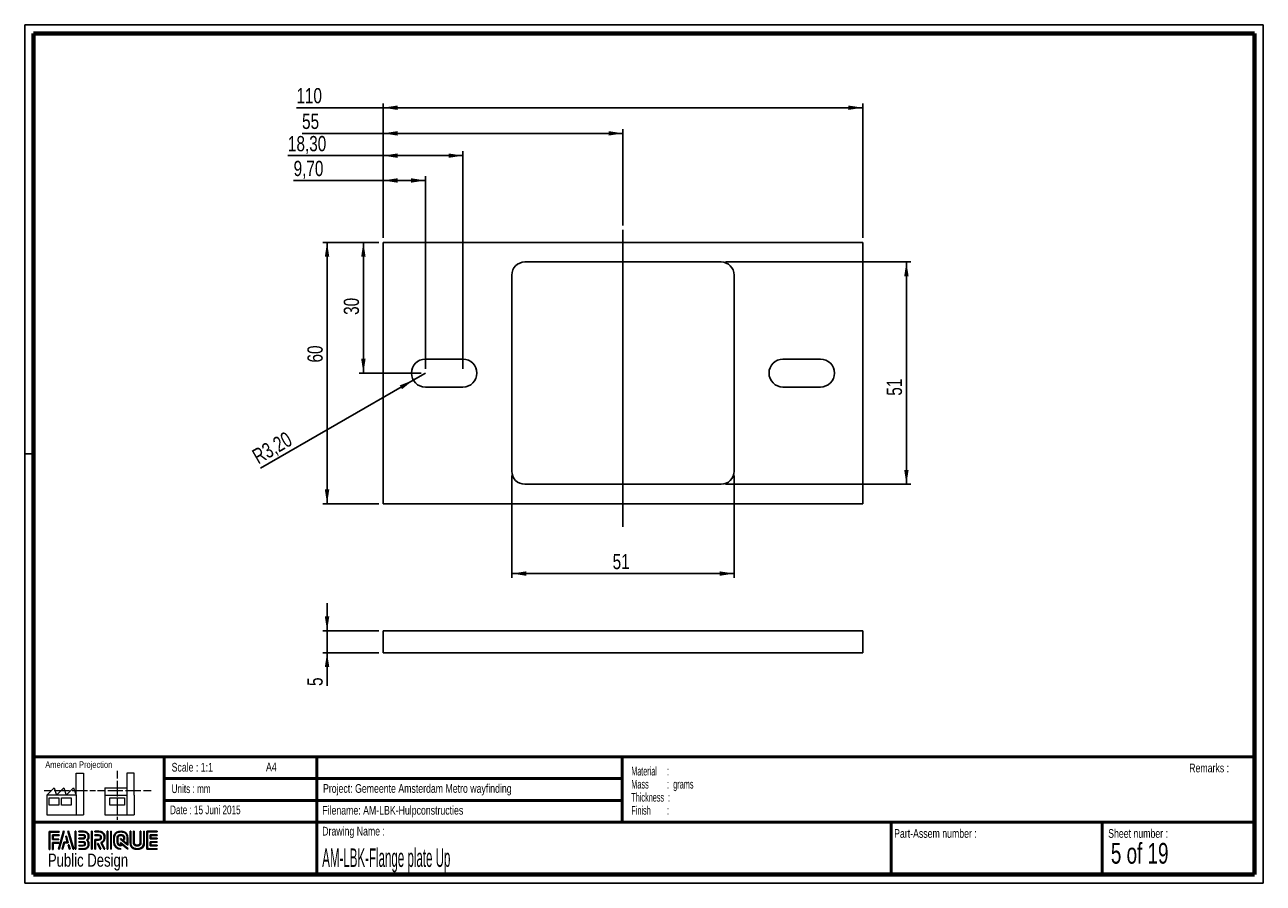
# Paper-space layout 'Flange plate Up (Pendel)' of a CAD drawing. Header units: millimetres. Extents: x 7 to 291, y 7 to 204.
import ezdxf

# ---------------------------------------------------------------- set-up
doc = ezdxf.new("R2010")
doc.units = ezdxf.units.MM
for name, color, linetype in [('LAYER1', 7, 'Continuous'), ('LAYER2', 7, 'Continuous'), ('LOGO', 7, 'Continuous')]:
    doc.layers.add(name, color=color, linetype=linetype)
doc.styles.add('SLDTEXTSTYLE0', font='TXT', dxfattribs={"width": 0.7})
doc.styles.add('SLDTEXTSTYLE1', font='TXT', dxfattribs={"width": 0.75})
doc.styles.add('SLDTEXTSTYLE2', font='TXT', dxfattribs={"width": 0.697368})
doc.styles.add('SLDTEXTSTYLE3', font='TXT', dxfattribs={"width": 0.678571})
doc.styles.add('SLDTEXTSTYLE4', font='TXT', dxfattribs={"width": 0.5675})
doc.styles.add('SLDTEXTSTYLE5', font='TXT', dxfattribs={"width": 0.55})
doc.styles.add('SLDTEXTSTYLE6', font='TXT', dxfattribs={"width": 0.605})
doc.styles.add('SLDTEXTSTYLE7', font='TXT', dxfattribs={"width": 0.549})
doc.styles.add('SLDTEXTSTYLE8', font='TXT', dxfattribs={"width": 0.467045})
doc.dimstyles.new('SLDDIMSTYLE2', dxfattribs={"dimtxt": 3.5, "dimasz": 3.302, "dimexe": 0, "dimexo": 0.0625, "dimgap": 0.875, "dimtad": 1, "dimrnd": 1e-09, "dimzin": 12, "dimdsep": 46, "dimtxsty": 'SLDTEXTSTYLE1', "dimsah": 1, "dimcen": 0.09, "dimadec": 0, "dimazin": 3, "dimtfac": 1, "dimtmove": 0, "dimatfit": 0, "dimfxl": 1, "dimfrac": 2, "dimtolj": 1, "dimtzin": 12, "dimarcsym": 0})
doc.dimstyles.new('SLDDIMSTYLE3', dxfattribs={"dimtxt": 3.5, "dimasz": 3.302, "dimexe": 0, "dimexo": 0.0625, "dimgap": 0.875, "dimtad": 1, "dimrnd": 1e-09, "dimzin": 12, "dimdsep": 46, "dimtxsty": 'SLDTEXTSTYLE1', "dimsah": 1, "dimcen": 0.09, "dimadec": 0, "dimazin": 3, "dimtfac": 1, "dimtofl": 0, "dimtmove": 0, "dimatfit": 3, "dimfxl": 1, "dimfrac": 2, "dimtolj": 1, "dimtzin": 12, "dimarcsym": 0})
doc.dimstyles.new('SLDDIMSTYLE4', dxfattribs={"dimtxt": 3.5, "dimasz": 3.302, "dimexe": 0, "dimexo": 0.0625, "dimgap": 0.875, "dimtad": 1, "dimrnd": 1e-09, "dimzin": 12, "dimdsep": 46, "dimtxsty": 'SLDTEXTSTYLE1', "dimsah": 1, "dimcen": 0, "dimadec": 0, "dimazin": 3, "dimtfac": 1, "dimtofl": 0, "dimtmove": 0, "dimatfit": 3, "dimfxl": 1, "dimfrac": 2, "dimtolj": 1, "dimtzin": 12, "dimarcsym": 0})

# ---------------------------------------------------------------- blocks, each defined once
blk = doc.blocks.new('SW_NOTE_0_14')
at = {"layer": 'LOGO', "color": 0, "char_height": 2, "attachment_point": 1}
for s, insert, style in [('Material     :', (0, 2.58), 'SLDTEXTSTYLE4'), ('Mass         :  grams', (0, -0.42), 'SLDTEXTSTYLE5'), ('Thickness  :', (0, -3.42), 'SLDTEXTSTYLE6'), ('Finish        :', (0, -6.42), 'SLDTEXTSTYLE7')]:
    blk.add_mtext(s, dxfattribs=dict(at, insert=insert, style=style))
blk = doc.blocks.new('_D')
at = {"layer": 'LOGO'}
for p, q in [((75.89, 64.69), (75.89, 71.04)), ((87.74, 64.69), (74.89, 64.69)), ((75.89, 64.69), (75.89, 59.69)), ((87.74, 59.69), (74.89, 59.69)), ((75.89, 59.69), (75.89, 52.05))]:
    blk.add_line(p, q, dxfattribs=at)
for points in [[(75.89, 64.69), (76.4, 68), (75.38, 68)], [(75.89, 59.69), (75.38, 56.39), (76.4, 56.39)]]:
    blk.add_solid(points, dxfattribs=at)
at = {"layer": 'LOGO', "insert": (71.38, 52.05), "char_height": 3.5, "attachment_point": 1, "rotation": 90, "style": 'SLDTEXTSTYLE1'}
blk.add_mtext('5', dxfattribs=at)
blk = doc.blocks.new('_D_1')
at = {"layer": 'LOGO'}
for p, q in [((88.74, 154.85), (88.74, 179.86)), ((143.74, 157.69), (143.74, 179.86)), ((88.74, 178.86), (70.16, 178.86)), ((143.74, 178.86), (88.74, 178.86))]:
    blk.add_line(p, q, dxfattribs=at)
for points in [[(88.74, 178.86), (92.05, 178.35), (92.05, 179.37)], [(143.74, 178.86), (140.44, 179.37), (140.44, 178.35)]]:
    blk.add_solid(points, dxfattribs=at)
at = {"layer": 'LOGO', "insert": (70.16, 183.37), "char_height": 3.5, "attachment_point": 1, "style": 'SLDTEXTSTYLE1'}
blk.add_mtext('55', dxfattribs=at)
blk = doc.blocks.new('_D_2')
at = {"layer": 'LOGO'}
for p, q in [((88.74, 184.75), (68.86, 184.75)), ((88.74, 154.85), (88.74, 185.75)), ((198.74, 184.75), (88.74, 184.75)), ((198.74, 154.85), (198.74, 185.75))]:
    blk.add_line(p, q, dxfattribs=at)
for points in [[(88.74, 184.75), (92.05, 184.24), (92.05, 185.25)], [(198.74, 184.75), (195.44, 185.25), (195.44, 184.24)]]:
    blk.add_solid(points, dxfattribs=at)
at = {"layer": 'LOGO', "insert": (68.86, 189.26), "char_height": 3.5, "attachment_point": 1, "style": 'SLDTEXTSTYLE1'}
blk.add_mtext('110', dxfattribs=at)
blk = doc.blocks.new('_D_3')
at = {"layer": 'LOGO'}
for p, q in [((87.74, 153.85), (74.89, 153.85)), ((75.89, 153.85), (75.89, 93.85)), ((87.74, 93.85), (74.89, 93.85))]:
    blk.add_line(p, q, dxfattribs=at)
for points in [[(75.89, 153.85), (75.38, 150.54), (76.4, 150.54)], [(75.89, 93.85), (76.4, 97.15), (75.38, 97.15)]]:
    blk.add_solid(points, dxfattribs=at)
at = {"layer": 'LOGO', "insert": (71.38, 126.28), "char_height": 3.5, "attachment_point": 1, "rotation": 90, "style": 'SLDTEXTSTYLE1'}
blk.add_mtext('60', dxfattribs=at)
blk = doc.blocks.new('_D_4')
at = {"layer": 'LOGO'}
for p, q in [((88.74, 173.75), (66.92, 173.75)), ((88.74, 154.85), (88.74, 174.75)), ((88.74, 173.75), (107.04, 173.75)), ((107.04, 124.85), (107.04, 174.75))]:
    blk.add_line(p, q, dxfattribs=at)
for points in [[(88.74, 173.75), (92.05, 173.24), (92.05, 174.25)], [(107.04, 173.75), (103.74, 174.25), (103.74, 173.24)]]:
    blk.add_solid(points, dxfattribs=at)
at = {"layer": 'LOGO', "insert": (66.92, 178.26), "char_height": 3.5, "attachment_point": 1, "style": 'SLDTEXTSTYLE1'}
blk.add_mtext('18,30', dxfattribs=at)
blk = doc.blocks.new('_D_5')
at = {"layer": 'LOGO'}
for p, q in [((88.74, 168.05), (68.22, 168.05)), ((88.74, 154.85), (88.74, 169.05)), ((98.44, 168.05), (88.74, 168.05)), ((98.44, 124.85), (98.44, 169.05))]:
    blk.add_line(p, q, dxfattribs=at)
for points in [[(88.74, 168.05), (92.05, 167.54), (92.05, 168.56)], [(98.44, 168.05), (95.14, 168.56), (95.14, 167.54)]]:
    blk.add_solid(points, dxfattribs=at)
at = {"layer": 'LOGO', "insert": (68.22, 172.56), "char_height": 3.5, "attachment_point": 1, "style": 'SLDTEXTSTYLE1'}
blk.add_mtext('9,70', dxfattribs=at)
blk = doc.blocks.new('_D_6')
at = {"layer": 'LOGO'}
for q in [(60.6, 102), (98.44, 123.85)]:
    blk.add_line((95.67, 122.25), q, dxfattribs=at)
blk.add_solid([(95.67, 122.25), (92.56, 121.03), (93.07, 120.15)], dxfattribs=at)
at = {"layer": 'LOGO', "insert": (58.35, 105.9), "char_height": 3.5, "attachment_point": 1, "rotation": 30, "style": 'SLDTEXTSTYLE1'}
blk.add_mtext('R3,20', dxfattribs=at)
blk = doc.blocks.new('_D_7')
at = {"layer": 'LOGO'}
for p, q in [((87.74, 153.85), (83.22, 153.85)), ((84.22, 123.85), (84.22, 153.85)), ((97.44, 123.85), (83.22, 123.85))]:
    blk.add_line(p, q, dxfattribs=at)
for points in [[(84.22, 153.85), (83.71, 150.54), (84.73, 150.54)], [(84.22, 123.85), (84.73, 127.15), (83.71, 127.15)]]:
    blk.add_solid(points, dxfattribs=at)
at = {"layer": 'LOGO', "insert": (79.71, 137.21), "char_height": 3.5, "attachment_point": 1, "rotation": 90, "style": 'SLDTEXTSTYLE1'}
blk.add_mtext('30', dxfattribs=at)
blk = doc.blocks.new('_D_8')
at = {"layer": 'LOGO'}
for p, q in [((118.24, 100.35), (118.24, 76.85)), ((169.24, 100.35), (169.24, 76.85)), ((169.24, 77.85), (118.24, 77.85))]:
    blk.add_line(p, q, dxfattribs=at)
for points in [[(118.24, 77.85), (121.55, 77.34), (121.55, 78.35)], [(169.24, 77.85), (165.94, 78.35), (165.94, 77.34)]]:
    blk.add_solid(points, dxfattribs=at)
at = {"layer": 'LOGO', "insert": (141.38, 82.36), "char_height": 3.5, "attachment_point": 1, "style": 'SLDTEXTSTYLE1'}
blk.add_mtext('51', dxfattribs=at)
blk = doc.blocks.new('_D_9')
at = {"layer": 'LOGO'}
for p, q in [((167.24, 149.35), (209.74, 149.35)), ((208.74, 98.35), (208.74, 149.35)), ((167.24, 98.35), (209.74, 98.35))]:
    blk.add_line(p, q, dxfattribs=at)
for points in [[(208.74, 149.35), (208.24, 146.04), (209.25, 146.04)], [(208.74, 98.35), (209.25, 101.65), (208.24, 101.65)]]:
    blk.add_solid(points, dxfattribs=at)
at = {"layer": 'LOGO', "insert": (204.23, 118.66), "char_height": 3.5, "attachment_point": 1, "rotation": 90, "style": 'SLDTEXTSTYLE1'}
blk.add_mtext('51', dxfattribs=at)

psp = doc.layouts.new('Flange plate Up (Pendel)')

# ---------------------------------------------------------------- hatches: boundary and pattern name
at = {"layer": 'LOGO'}
for points in [[(12.156, 14.551), (12.294, 14.551), (12.294, 18.537), (14.492, 18.537), (14.492, 18.675), (12.156, 18.675)], [(13.055, 16.925), (13.055, 17.755), (14.492, 17.755), (14.492, 17.894), (12.917, 17.894), (12.917, 16.786), (14.356, 16.786), (14.356, 16.925)], [(15.622, 18.697), (15.479, 18.697), (14.299, 14.574), (14.441, 14.574)], [(15.257, 14.574), (15.669, 16.085), (16.503, 16.085), (16.108, 17.581), (15.96, 17.581), (16.324, 16.224), (15.563, 16.224), (15.117, 14.574)], [(17.783, 14.574), (16.603, 18.697), (16.456, 18.697), (17.638, 14.574)], [(18.285, 14.574), (18.285, 18.697), (18.146, 18.697), (18.146, 14.574)], [(21.988, 14.574), (21.988, 18.697), (21.85, 18.697), (21.85, 14.574)], [(25.636, 14.574), (25.636, 18.697), (25.498, 18.697), (25.498, 14.574)], [(26.42, 14.574), (26.42, 18.697), (26.282, 18.697), (26.282, 14.574)], [(35.498, 17.096), (35.498, 17.778), (36.929, 17.778), (36.929, 17.916), (35.359, 17.916), (35.359, 16.957), (36.929, 16.957), (36.929, 17.096)], [(13.055, 14.551), (13.055, 16.005), (14.356, 16.005), (14.356, 16.143), (12.917, 16.143), (12.917, 14.551)], [(16.955, 14.574), (16.682, 15.561), (16.534, 15.561), (16.815, 14.574)], [(24.037, 14.574), (23.378, 15.916), (23.224, 15.916), (23.883, 14.574)], [(36.929, 15.356), (36.929, 15.495), (35.498, 15.495), (35.498, 16.177), (36.929, 16.177), (36.929, 16.315), (35.359, 16.315), (35.359, 15.356)]]:
    psp.add_hatch(color=256, dxfattribs=at).paths.add_polyline_path(points, flags=0)
h = psp.add_hatch(color=256, dxfattribs=at)
edge = h.paths.add_edge_path(flags=0)
edge.add_line((18.997, 14.574), (20.004, 14.574))
edge.add_spline(control_points=[(20.004, 14.574), (20.698, 14.574), (21.263, 15.14), (21.263, 15.836), (21.263, 16.129), (21.148, 16.41), (20.946, 16.639), (21.148, 16.868), (21.263, 17.149), (21.263, 17.443), (21.263, 18.137), (20.698, 18.703), (20.004, 18.703)], knot_values=[0, 0, 0, 0, 1, 2, 3, 4, 5, 6, 7, 8, 9, 10, 10, 10, 10], weights=[1, 1, 1, 1, 1, 1, 1, 1, 1, 1, 1, 1, 1], degree=3, periodic=0)
edge.add_line((20.004, 18.703), (18.997, 18.703))
edge.add_line((18.997, 18.703), (18.997, 18.565))
edge.add_line((18.997, 18.565), (20.004, 18.565))
edge.add_spline(control_points=[(20.004, 18.565), (20.622, 18.565), (21.125, 18.061), (21.125, 17.443), (21.125, 17.165), (21.012, 16.897), (20.808, 16.687)], knot_values=[0, 0, 0, 0, 1, 2, 3, 4, 4, 4, 4], weights=[1, 1, 1, 1, 1, 1, 1], degree=3, periodic=0)
edge.add_line((20.808, 16.687), (20.761, 16.639))
edge.add_line((20.761, 16.639), (20.808, 16.591))
edge.add_spline(control_points=[(20.808, 16.591), (21.012, 16.381), (21.125, 16.113), (21.125, 15.836), (21.125, 15.216), (20.622, 14.712), (20.004, 14.712)], knot_values=[0, 0, 0, 0, 1, 2, 3, 4, 4, 4, 4], weights=[1, 1, 1, 1, 1, 1, 1], degree=3, periodic=0)
edge.add_line((20.004, 14.712), (18.997, 14.712))
edge.add_line((18.997, 14.712), (18.997, 14.574))
h = psp.add_hatch(color=256, dxfattribs=at)
edge = h.paths.add_edge_path(flags=0)
edge.add_line((18.997, 16.957), (20.002, 16.957))
edge.add_spline(control_points=[(20.002, 16.957), (20.255, 16.988), (20.438, 17.197), (20.438, 17.442), (20.438, 17.712), (20.224, 17.924), (19.95, 17.924)], knot_values=[0, 0, 0, 0, 1, 2, 3, 4, 4, 4, 4], weights=[1, 1, 1, 1, 1, 1, 1], degree=3, periodic=0)
edge.add_line((19.95, 17.924), (18.997, 17.924))
edge.add_line((18.997, 17.924), (18.997, 17.786))
edge.add_line((18.997, 17.786), (19.95, 17.786))
edge.add_spline(control_points=[(19.95, 17.786), (20.146, 17.786), (20.3, 17.635), (20.3, 17.442), (20.3, 17.266), (20.168, 17.117), (19.993, 17.094)], knot_values=[0, 0, 0, 0, 1, 2, 3, 4, 4, 4, 4], weights=[1, 1, 1, 1, 1, 1, 1], degree=3, periodic=0)
edge.add_line((19.993, 17.094), (18.997, 17.095))
edge.add_line((18.997, 17.095), (18.997, 16.957))
h = psp.add_hatch(color=256, dxfattribs=at)
edge = h.paths.add_edge_path(flags=0)
edge.add_line((24.758, 14.574), (24.911, 14.574))
edge.add_line((24.911, 14.574), (24.187, 16.049))
edge.add_spline(control_points=[(24.187, 16.049), (24.643, 16.293), (24.938, 16.767), (24.938, 17.287), (24.938, 18.065), (24.307, 18.697), (23.531, 18.697)], knot_values=[0, 0, 0, 0, 1, 2, 3, 4, 4, 4, 4], weights=[1, 1, 1, 1, 1, 1, 1], degree=3, periodic=0)
edge.add_line((23.531, 18.697), (22.634, 18.697))
edge.add_line((22.634, 18.697), (22.634, 18.56))
edge.add_line((22.634, 18.56), (23.531, 18.56))
edge.add_spline(control_points=[(23.531, 18.56), (24.231, 18.56), (24.8, 17.989), (24.8, 17.287), (24.8, 16.796), (24.513, 16.344), (24.069, 16.135)], knot_values=[0, 0, 0, 0, 1, 2, 3, 4, 4, 4, 4], weights=[1, 1, 1, 1, 1, 1, 1], degree=3, periodic=0)
edge.add_line((24.069, 16.135), (24.005, 16.106))
edge.add_line((24.005, 16.106), (24.758, 14.574))
h = psp.add_hatch(color=256, dxfattribs=at)
edge = h.paths.add_edge_path(flags=0)
edge.add_line((22.634, 17.778), (23.477, 17.778))
edge.add_spline(control_points=[(23.477, 17.778), (23.744, 17.778), (23.961, 17.558), (23.961, 17.287), (23.961, 17.017), (23.744, 16.796), (23.477, 16.796)], knot_values=[0, 0, 0, 0, 1, 2, 3, 4, 4, 4, 4], weights=[1, 1, 1, 1, 1, 1, 1], degree=3, periodic=0)
edge.add_line((23.477, 16.796), (22.634, 16.796))
edge.add_line((22.634, 16.796), (22.634, 14.574))
edge.add_line((22.634, 14.574), (22.772, 14.574))
edge.add_line((22.772, 14.574), (22.772, 16.659))
edge.add_line((22.772, 16.659), (23.477, 16.659))
edge.add_spline(control_points=[(23.477, 16.659), (23.82, 16.659), (24.099, 16.94), (24.099, 17.287), (24.099, 17.634), (23.82, 17.916), (23.477, 17.916)], knot_values=[0, 0, 0, 0, 1, 2, 3, 4, 4, 4, 4], weights=[1, 1, 1, 1, 1, 1, 1], degree=3, periodic=0)
edge.add_line((23.477, 17.916), (22.634, 17.916))
edge.add_line((22.634, 17.916), (22.634, 17.778))
h = psp.add_hatch(color=256, dxfattribs=at)
edge = h.paths.add_edge_path(flags=0)
edge.add_line((30.226, 15.56), (30.227, 17.065))
edge.add_spline(control_points=[(30.227, 17.065), (30.227, 17.965), (29.496, 18.697), (28.598, 18.697), (27.699, 18.697), (26.968, 17.965), (26.968, 17.065)], knot_values=[0, 0, 0, 0, 1, 2, 3, 4, 4, 4, 4], weights=[1, 1, 1, 1, 1, 1, 1], degree=3, periodic=0)
edge.add_line((26.968, 17.065), (26.968, 16.206))
edge.add_spline(control_points=[(26.968, 16.206), (26.968, 15.307), (27.699, 14.574), (28.597, 14.574)], knot_values=[1, 1, 1, 1, 2, 2, 2, 2], weights=[1, 1, 1, 1], degree=3, periodic=0)
edge.add_line((28.597, 14.574), (28.597, 14.712))
edge.add_spline(control_points=[(28.597, 14.712), (27.775, 14.712), (27.106, 15.383), (27.106, 16.206)], knot_values=[3, 3, 3, 3, 4, 4, 4, 4], weights=[1, 1, 1, 1], degree=3, periodic=0)
edge.add_line((27.106, 16.206), (27.106, 17.065))
edge.add_spline(control_points=[(27.106, 17.065), (27.106, 17.889), (27.775, 18.56), (28.598, 18.56), (29.42, 18.56), (30.089, 17.889), (30.089, 17.065)], knot_values=[0, 0, 0, 0, 1, 2, 3, 4, 4, 4, 4], weights=[1, 1, 1, 1, 1, 1, 1], degree=3, periodic=0)
edge.add_spline(control_points=[(30.089, 17.065), (30.089, 16.066), (30.089, 15.84), (29.894, 15.988), (28.527, 17.053)], knot_values=[0, 0, 0, 0, 1, 2, 2, 2, 2], weights=[1, 1, 1, 1, 1], degree=3, periodic=0)
edge.add_line((28.527, 17.053), (28.527, 16.887))
edge.add_line((28.527, 16.887), (30.226, 15.56))
h = psp.add_hatch(color=256, dxfattribs=at)
edge = h.paths.add_edge_path(flags=0)
edge.add_line((30.226, 14.574), (30.226, 14.766))
edge.add_line((30.226, 14.766), (28.527, 16.133))
edge.add_line((28.527, 16.133), (28.527, 15.508))
edge.add_spline(control_points=[(28.527, 15.508), (28.169, 15.545), (27.886, 15.839), (27.886, 16.208)], knot_values=[0, 0, 0, 0, 1, 1, 1, 1], weights=[1, 1, 1, 1], degree=3, periodic=0)
edge.add_line((27.886, 16.208), (27.886, 17.064))
edge.add_spline(control_points=[(27.886, 17.064), (27.886, 17.457), (28.206, 17.777), (28.598, 17.777), (28.99, 17.777), (29.309, 17.457), (29.309, 17.064)], knot_values=[0, 0, 0, 0, 1, 2, 3, 4, 4, 4, 4], weights=[1, 1, 1, 1, 1, 1, 1], degree=3, periodic=0)
edge.add_line((29.309, 17.064), (29.308, 16.827))
edge.add_line((29.308, 16.827), (29.447, 16.826))
edge.add_line((29.447, 16.826), (29.447, 17.064))
edge.add_spline(control_points=[(29.447, 17.064), (29.447, 17.533), (29.066, 17.915), (28.598, 17.915), (28.13, 17.915), (27.748, 17.533), (27.748, 17.064)], knot_values=[0, 0, 0, 0, 1, 2, 3, 4, 4, 4, 4], weights=[1, 1, 1, 1, 1, 1, 1], degree=3, periodic=0)
edge.add_line((27.748, 17.064), (27.747, 16.208))
edge.add_spline(control_points=[(27.747, 16.208), (27.747, 15.738), (28.128, 15.356), (28.595, 15.356)], knot_values=[0, 0, 0, 0, 1, 1, 1, 1], weights=[1, 1, 1, 1], degree=3, periodic=0)
edge.add_line((28.595, 15.356), (28.664, 15.356))
edge.add_line((28.664, 15.356), (28.664, 15.854))
edge.add_line((28.664, 15.854), (30.226, 14.574))
h = psp.add_hatch(color=256, dxfattribs=at)
edge = h.paths.add_edge_path(flags=0)
edge.add_line((30.726, 18.697), (30.726, 16.206))
edge.add_spline(control_points=[(30.726, 16.206), (30.726, 15.307), (31.457, 14.574), (32.355, 14.574), (33.254, 14.574), (33.985, 15.307), (33.985, 16.206)], knot_values=[0, 0, 0, 0, 1, 2, 3, 4, 4, 4, 4], weights=[1, 1, 1, 1, 1, 1, 1], degree=3, periodic=0)
edge.add_line((33.985, 16.206), (33.985, 18.697))
edge.add_line((33.985, 18.697), (33.847, 18.697))
edge.add_line((33.847, 18.697), (33.847, 16.206))
edge.add_spline(control_points=[(33.847, 16.206), (33.847, 15.383), (33.178, 14.712), (32.355, 14.712), (31.533, 14.712), (30.864, 15.383), (30.864, 16.206)], knot_values=[0, 0, 0, 0, 1, 2, 3, 4, 4, 4, 4], weights=[1, 1, 1, 1, 1, 1, 1], degree=3, periodic=0)
edge.add_line((30.864, 16.206), (30.864, 18.697))
edge.add_line((30.864, 18.697), (30.726, 18.697))
h = psp.add_hatch(color=256, dxfattribs=at)
edge = h.paths.add_edge_path(flags=0)
edge.add_line((31.506, 18.697), (31.506, 16.208))
edge.add_spline(control_points=[(31.506, 16.208), (31.506, 15.739), (31.887, 15.357), (32.355, 15.357), (32.823, 15.357), (33.204, 15.739), (33.204, 16.208)], knot_values=[0, 0, 0, 0, 1, 2, 3, 4, 4, 4, 4], weights=[1, 1, 1, 1, 1, 1, 1], degree=3, periodic=0)
edge.add_line((33.204, 16.208), (33.204, 18.697))
edge.add_line((33.204, 18.697), (33.067, 18.697))
edge.add_line((33.067, 18.697), (33.067, 16.208))
edge.add_spline(control_points=[(33.067, 16.208), (33.067, 15.815), (32.747, 15.495), (32.355, 15.495), (31.963, 15.495), (31.644, 15.815), (31.644, 16.208)], knot_values=[0, 0, 0, 0, 1, 2, 3, 4, 4, 4, 4], weights=[1, 1, 1, 1, 1, 1, 1], degree=3, periodic=0)
edge.add_line((31.644, 16.208), (31.644, 18.697))
edge.add_line((31.644, 18.697), (31.506, 18.697))
h = psp.add_hatch(color=256, dxfattribs=at)
edge = h.paths.add_edge_path(flags=0)
edge.add_line((36.929, 14.574), (36.929, 14.712))
edge.add_spline(control_points=[(36.929, 14.712), (34.866, 14.712), (34.736, 14.712), (34.736, 14.843), (34.736, 18.429), (34.736, 18.56)], knot_values=[0, 0, 0, 0, 1, 2, 3, 3, 3, 3], weights=[1, 1, 1, 1, 1, 1], degree=3, periodic=0)
edge.add_line((34.736, 18.56), (36.929, 18.56))
edge.add_line((36.929, 18.56), (36.929, 18.697))
edge.add_line((36.929, 18.697), (34.598, 18.697))
edge.add_line((34.598, 18.697), (34.598, 14.574))
edge.add_line((34.598, 14.574), (36.929, 14.574))
h = psp.add_hatch(color=256, dxfattribs=at)
edge = h.paths.add_edge_path(flags=0)
edge.add_line((18.997, 15.347), (19.95, 15.347))
edge.add_spline(control_points=[(19.95, 15.347), (20.22, 15.347), (20.438, 15.566), (20.438, 15.836), (20.438, 16.106), (20.224, 16.317), (19.95, 16.317), (19.95, 16.317), (18.997, 16.315)], knot_values=[0, 0, 0, 0, 1, 2, 3, 4, 5, 6, 6, 6, 6], weights=[1, 1, 1, 1, 1, 1, 1, 1, 1], degree=3, periodic=0)
edge.add_line((18.997, 16.315), (18.997, 16.177))
edge.add_line((18.997, 16.177), (19.95, 16.179))
edge.add_spline(control_points=[(19.95, 16.179), (20.146, 16.179), (20.3, 16.028), (20.3, 15.836), (20.3, 15.642), (20.143, 15.484), (19.95, 15.484)], knot_values=[0, 0, 0, 0, 1, 2, 3, 4, 4, 4, 4], weights=[1, 1, 1, 1, 1, 1, 1], degree=3, periodic=0)
edge.add_line((19.95, 15.484), (18.997, 15.484))
edge.add_line((18.997, 15.484), (18.997, 15.347))

# ---------------------------------------------------------------- linework, layer by layer
at = {"color": 7, "linetype": 'Continuous', "lineweight": 25}
for p, q in [((88.743, 153.845), (88.743, 93.845)), ((198.743, 153.845), (88.743, 153.845)), ((198.743, 93.845), (198.743, 153.845)), ((166.243, 149.345), (121.243, 149.345)), ((118.243, 146.345), (118.243, 101.345)), ((169.243, 101.345), (169.243, 146.345)), ((107.043, 127.045), (98.443, 127.045)), ((189.043, 127.045), (180.443, 127.045)), ((98.443, 120.645), (107.043, 120.645)), ((180.443, 120.645), (189.043, 120.645)), ((121.243, 98.345), (166.243, 98.345)), ((88.743, 93.845), (198.743, 93.845)), ((88.743, 64.694), (88.743, 59.694)), ((88.743, 64.694), (198.743, 64.694)), ((198.743, 64.694), (198.743, 59.694)), ((88.743, 59.694), (198.743, 59.694))]:
    psp.add_line(p, q, dxfattribs=at)
for centre, radius, start, end in [((121.243, 146.345), 3, 90, 180), ((166.243, 146.345), 3, 0, 90), ((98.443, 123.845), 3.2, 90, 270), ((107.043, 123.845), 3.2, 270, 90), ((180.443, 123.845), 3.2, 90, 270), ((189.043, 123.845), 3.2, 270, 90), ((121.243, 101.345), 3, 180, 270), ((166.243, 101.345), 3, 270, 0)]:
    psp.add_arc(centre, radius, start, end, dxfattribs=at)
at = {"layer": 'LAYER1', "lineweight": 50}
for p, q in [((8.57, 35.784), (288.57, 35.784)), ((38.57, 35.784), (38.57, 20.784)), ((73.57, 35.784), (73.57, 8.784)), ((143.57, 35.784), (143.57, 20.784)), ((38.57, 30.784), (143.57, 30.784)), ((38.57, 25.784), (143.57, 25.784)), ((8.57, 20.784), (288.57, 20.784)), ((205.222, 8.784), (205.222, 20.784)), ((253.651, 8.784), (253.651, 20.784))]:
    psp.add_line(p, q, dxfattribs=at)
at = {"layer": 'LAYER2', "lineweight": 70}
for p, q in [((8.57, 8.784), (8.57, 201.784)), ((8.57, 201.784), (288.57, 201.784)), ((288.57, 201.784), (288.57, 8.784)), ((288.57, 8.784), (8.57, 8.784))]:
    psp.add_line(p, q, dxfattribs=at)
at = {"layer": 'LOGO'}
for p, q in [((6.57, 203.784), (290.57, 203.784)), ((6.57, 203.784), (6.57, 6.784)), ((290.57, 203.784), (290.57, 6.784)), ((143.743, 156.693), (143.743, 88.585)), ((6.57, 105.284), (8.622, 105.284)), ((6.57, 6.784), (290.57, 6.784))]:
    psp.add_line(p, q, dxfattribs=at)
at = {"layer": 'LOGO', "color": 7, "linetype": 'Continuous', "lineweight": 18}
for p, q in [((18.321, 26.971), (18.321, 32.036)), ((18.321, 32.036), (20.003, 32.036)), ((20.003, 32.036), (20.003, 22.47)), ((27.733, 32.596), (27.733, 30.839)), ((31.654, 32.032), (29.972, 32.032)), ((29.972, 32.032), (29.972, 22.466)), ((31.654, 26.967), (31.654, 32.032)), ((11.593, 26.971), (13.275, 28.659)), ((13.275, 28.659), (13.837, 26.971)), ((13.837, 26.971), (15.519, 28.659)), ((15.519, 28.659), (16.081, 26.971)), ((16.081, 26.971), (17.763, 28.659)), ((17.763, 28.659), (18.321, 26.971)), ((24.927, 28.655), (24.927, 26.967)), ((24.927, 28.655), (29.972, 28.655)), ((27.733, 30.252), (27.733, 28.49)), ((27.733, 28.49), (27.733, 26.728)), ((10.981, 28.1), (12.736, 28.1)), ((18.321, 26.971), (11.593, 26.971)), ((11.593, 26.971), (11.593, 22.47)), ((12.156, 26.411), (14.399, 26.411)), ((12.156, 24.723), (12.156, 26.411)), ((13.321, 28.1), (15.076, 28.1)), ((14.399, 26.411), (14.399, 24.723)), ((14.957, 26.411), (17.201, 26.411)), ((14.957, 24.723), (14.957, 26.411)), ((15.076, 28.1), (16.831, 28.1)), ((17.201, 26.411), (17.201, 24.723)), ((17.416, 28.1), (19.171, 28.1)), ((18.321, 26.971), (18.321, 22.47)), ((19.171, 28.1), (20.926, 28.1)), ((21.511, 28.1), (22.809, 28.1)), ((23.245, 28.095), (24.995, 28.095)), ((24.927, 26.967), (29.972, 26.967)), ((24.927, 26.967), (24.927, 22.466)), ((25.58, 28.095), (27.335, 28.095)), ((26.051, 26.407), (29.415, 26.407)), ((26.051, 24.719), (26.051, 26.407)), ((27.335, 28.095), (29.09, 28.095)), ((27.733, 26.141), (27.733, 24.379)), ((29.415, 26.407), (29.415, 24.719)), ((29.675, 28.095), (31.43, 28.095)), ((31.43, 28.095), (33.185, 28.095)), ((31.654, 26.967), (31.654, 22.466)), ((33.77, 28.095), (35.525, 28.095)), ((14.399, 24.723), (12.156, 24.723)), ((17.201, 24.723), (14.957, 24.723)), ((29.415, 24.719), (26.051, 24.719)), ((27.733, 24.379), (27.733, 22.618)), ((11.593, 22.47), (18.321, 22.47)), ((18.321, 22.47), (20.003, 22.47)), ((24.927, 22.466), (31.654, 22.466)), ((27.733, 22.03), (27.733, 21.342))]:
    psp.add_line(p, q, dxfattribs=at)
at = {"layer": 'LOGO', "color": 7, "linetype": 'Continuous', "lineweight": 25}
for p, q in [((14.492, 18.675), (12.156, 18.675)), ((15.479, 18.697), (14.299, 14.574)), ((14.441, 14.574), (15.622, 18.697))]:
    psp.add_line(p, q, dxfattribs=at)
at = {"layer": 'LOGO', "color": 7, "lineweight": 25}
for p, q in [((12.156, 18.675), (12.156, 14.551)), ((12.294, 18.537), (14.492, 18.537)), ((12.294, 14.551), (12.294, 18.537)), ((14.492, 17.894), (12.917, 17.894)), ((12.917, 17.894), (12.917, 16.786)), ((13.055, 16.925), (13.055, 17.755)), ((13.055, 17.755), (14.492, 17.755)), ((14.492, 18.537), (14.492, 18.675)), ((14.492, 17.755), (14.492, 17.894)), ((15.622, 18.697), (15.479, 18.697)), ((16.108, 17.581), (15.96, 17.581)), ((15.96, 17.581), (16.324, 16.224)), ((16.503, 16.085), (16.108, 17.581)), ((16.456, 18.697), (17.638, 14.574)), ((16.603, 18.697), (16.456, 18.697)), ((17.783, 14.574), (16.603, 18.697)), ((18.146, 18.697), (18.146, 14.574)), ((18.285, 18.697), (18.146, 18.697)), ((18.285, 14.574), (18.285, 18.697)), ((18.997, 18.703), (18.997, 18.565)), ((20.004, 18.703), (18.997, 18.703)), ((18.997, 18.565), (20.004, 18.565)), ((18.997, 17.924), (18.997, 17.786)), ((19.95, 17.924), (18.997, 17.924)), ((18.997, 17.786), (19.95, 17.786)), ((19.993, 17.094), (18.997, 17.095)), ((18.997, 17.095), (18.997, 16.957)), ((21.85, 18.697), (21.85, 14.574)), ((21.988, 18.697), (21.85, 18.697)), ((21.988, 14.574), (21.988, 18.697)), ((23.531, 18.697), (22.634, 18.697)), ((22.634, 18.697), (22.634, 18.56)), ((22.634, 18.56), (23.531, 18.56)), ((23.477, 17.916), (22.634, 17.916)), ((22.634, 17.916), (22.634, 17.778)), ((23.477, 17.916), (22.634, 17.916)), ((22.634, 17.916), (22.634, 17.778)), ((22.634, 17.778), (23.477, 17.778)), ((22.634, 17.778), (23.477, 17.778)), ((25.498, 18.697), (25.498, 14.574)), ((25.636, 18.697), (25.498, 18.697)), ((25.636, 14.574), (25.636, 18.697)), ((26.282, 18.697), (26.282, 14.574)), ((26.42, 18.697), (26.282, 18.697)), ((26.42, 14.574), (26.42, 18.697)), ((26.968, 17.065), (26.968, 16.206)), ((26.968, 17.065), (26.968, 16.206)), ((27.106, 16.206), (27.106, 17.065)), ((27.106, 16.206), (27.106, 17.065)), ((27.748, 17.064), (27.747, 16.208)), ((27.886, 16.208), (27.886, 17.064)), ((28.527, 17.053), (28.527, 16.887)), ((28.527, 17.053), (28.527, 16.887)), ((29.309, 17.064), (29.308, 16.827)), ((29.447, 16.826), (29.447, 17.064)), ((30.226, 15.56), (30.227, 17.065)), ((30.226, 15.56), (30.227, 17.065)), ((30.864, 18.697), (30.726, 18.697)), ((30.726, 18.697), (30.726, 16.206)), ((30.864, 18.697), (30.726, 18.697)), ((30.726, 18.697), (30.726, 16.206)), ((30.864, 16.206), (30.864, 18.697)), ((30.864, 16.206), (30.864, 18.697)), ((31.644, 18.697), (31.506, 18.697)), ((31.506, 18.697), (31.506, 16.208)), ((31.644, 18.697), (31.506, 18.697)), ((31.506, 18.697), (31.506, 16.208)), ((31.644, 16.208), (31.644, 18.697)), ((31.644, 16.208), (31.644, 18.697)), ((33.067, 18.697), (33.067, 16.208)), ((33.204, 18.697), (33.067, 18.697)), ((33.067, 18.697), (33.067, 16.208)), ((33.204, 18.697), (33.067, 18.697)), ((33.204, 16.208), (33.204, 18.697)), ((33.204, 16.208), (33.204, 18.697)), ((33.847, 18.697), (33.847, 16.206)), ((33.985, 18.697), (33.847, 18.697)), ((33.847, 18.697), (33.847, 16.206)), ((33.985, 18.697), (33.847, 18.697)), ((33.985, 16.206), (33.985, 18.697)), ((33.985, 16.206), (33.985, 18.697)), ((36.929, 18.697), (34.598, 18.697)), ((34.598, 18.697), (34.598, 14.574)), ((36.929, 18.697), (34.598, 18.697)), ((34.598, 18.697), (34.598, 14.574)), ((34.736, 18.56), (36.929, 18.56)), ((34.736, 18.56), (36.929, 18.56)), ((36.929, 17.916), (35.359, 17.916)), ((35.359, 17.916), (35.359, 16.957)), ((36.929, 17.916), (35.359, 17.916)), ((35.359, 17.916), (35.359, 16.957)), ((35.498, 17.096), (35.498, 17.778)), ((35.498, 17.778), (36.929, 17.778)), ((35.498, 17.096), (35.498, 17.778)), ((35.498, 17.778), (36.929, 17.778)), ((36.929, 17.096), (35.498, 17.096)), ((36.929, 17.096), (35.498, 17.096)), ((36.929, 18.56), (36.929, 18.697)), ((36.929, 18.56), (36.929, 18.697)), ((36.929, 17.778), (36.929, 17.916)), ((36.929, 17.778), (36.929, 17.916)), ((36.929, 16.957), (36.929, 17.096)), ((36.929, 16.957), (36.929, 17.096)), ((12.156, 14.551), (12.294, 14.551)), ((12.917, 16.786), (14.356, 16.786)), ((14.356, 16.143), (12.917, 16.143)), ((12.917, 16.143), (12.917, 14.551)), ((12.917, 14.551), (13.055, 14.551)), ((14.356, 16.925), (13.055, 16.925)), ((13.055, 14.551), (13.055, 16.005)), ((13.055, 16.005), (14.356, 16.005)), ((14.299, 14.574), (14.441, 14.574)), ((14.356, 16.786), (14.356, 16.925)), ((14.356, 16.005), (14.356, 16.143)), ((15.563, 16.224), (15.117, 14.574)), ((15.117, 14.574), (15.257, 14.574)), ((15.257, 14.574), (15.669, 16.085)), ((16.324, 16.224), (15.563, 16.224)), ((16.534, 15.561), (16.815, 14.574)), ((16.682, 15.561), (16.534, 15.561)), ((16.955, 14.574), (16.682, 15.561)), ((16.815, 14.574), (16.955, 14.574)), ((17.638, 14.574), (17.783, 14.574)), ((18.146, 14.574), (18.285, 14.574)), ((18.997, 16.957), (20.002, 16.957)), ((18.997, 16.315), (18.997, 16.177)), ((18.997, 16.177), (19.95, 16.179)), ((19.95, 15.484), (18.997, 15.484)), ((18.997, 15.484), (18.997, 15.347)), ((18.997, 15.347), (19.95, 15.347)), ((20.004, 14.712), (18.997, 14.712)), ((18.997, 14.712), (18.997, 14.574)), ((18.997, 14.574), (20.004, 14.574)), ((20.808, 16.687), (20.761, 16.639)), ((20.761, 16.639), (20.808, 16.591)), ((21.85, 14.574), (21.988, 14.574)), ((23.477, 16.796), (22.634, 16.796)), ((22.634, 16.796), (22.634, 14.574)), ((23.477, 16.796), (22.634, 16.796)), ((22.634, 16.796), (22.634, 14.574)), ((22.634, 14.574), (22.772, 14.574)), ((22.634, 14.574), (22.772, 14.574)), ((22.772, 14.574), (22.772, 16.659)), ((22.772, 16.659), (23.477, 16.659)), ((22.772, 14.574), (22.772, 16.659)), ((22.772, 16.659), (23.477, 16.659)), ((23.224, 15.916), (23.883, 14.574)), ((23.378, 15.916), (23.224, 15.916)), ((23.224, 15.916), (23.883, 14.574)), ((23.378, 15.916), (23.224, 15.916)), ((24.037, 14.574), (23.378, 15.916)), ((24.037, 14.574), (23.378, 15.916)), ((23.883, 14.574), (24.037, 14.574)), ((23.883, 14.574), (24.037, 14.574)), ((24.069, 16.135), (24.005, 16.106)), ((24.005, 16.106), (24.758, 14.574)), ((24.911, 14.574), (24.187, 16.049)), ((24.758, 14.574), (24.911, 14.574)), ((25.498, 14.574), (25.636, 14.574)), ((26.282, 14.574), (26.42, 14.574)), ((28.527, 16.887), (30.226, 15.56)), ((28.527, 16.887), (30.226, 15.56)), ((30.226, 14.766), (28.527, 16.133)), ((28.527, 16.133), (28.527, 15.508)), ((28.595, 15.356), (28.664, 15.356)), ((28.597, 14.574), (28.597, 14.712)), ((28.597, 14.574), (28.597, 14.712)), ((28.664, 15.356), (28.664, 15.854)), ((28.664, 15.854), (30.226, 14.574)), ((29.308, 16.827), (29.447, 16.826)), ((30.226, 14.574), (30.226, 14.766)), ((34.598, 14.574), (36.929, 14.574)), ((34.598, 14.574), (36.929, 14.574)), ((35.359, 16.957), (36.929, 16.957)), ((35.359, 16.957), (36.929, 16.957)), ((36.929, 16.315), (35.359, 16.315)), ((35.359, 16.315), (35.359, 15.356)), ((36.929, 16.315), (35.359, 16.315)), ((35.359, 16.315), (35.359, 15.356)), ((35.359, 15.356), (36.929, 15.356)), ((35.359, 15.356), (36.929, 15.356)), ((35.498, 15.495), (35.498, 16.177)), ((35.498, 16.177), (36.929, 16.177)), ((35.498, 15.495), (35.498, 16.177)), ((35.498, 16.177), (36.929, 16.177)), ((36.929, 15.495), (35.498, 15.495)), ((36.929, 15.495), (35.498, 15.495)), ((36.929, 16.177), (36.929, 16.315)), ((36.929, 16.177), (36.929, 16.315)), ((36.929, 15.356), (36.929, 15.495)), ((36.929, 15.356), (36.929, 15.495)), ((36.929, 14.574), (36.929, 14.712)), ((36.929, 14.574), (36.929, 14.712))]:
    psp.add_line(p, q, dxfattribs=at)
for points, degree in [([(20.002, 16.957), (20.255, 16.988), (20.438, 17.197), (20.438, 17.442), (20.438, 17.712), (20.224, 17.924), (19.95, 17.924)], 3), ([(19.95, 17.786), (20.146, 17.786), (20.3, 17.635), (20.3, 17.442), (20.3, 17.266), (20.168, 17.117), (19.993, 17.094)], 3), ([(20.004, 14.574), (20.698, 14.574), (21.263, 15.14), (21.263, 15.836), (21.263, 16.129), (21.148, 16.41), (20.946, 16.639), (21.148, 16.868), (21.263, 17.149), (21.263, 17.443), (21.263, 18.137), (20.698, 18.703), (20.004, 18.703)], 3), ([(20.004, 18.565), (20.622, 18.565), (21.125, 18.061), (21.125, 17.443), (21.125, 17.165), (21.012, 16.897), (20.808, 16.687)], 3), ([(23.477, 16.659), (23.82, 16.659), (24.099, 16.94), (24.099, 17.287), (24.099, 17.634), (23.82, 17.916), (23.477, 17.916)], 3), ([(23.477, 17.778), (23.744, 17.778), (23.961, 17.558), (23.961, 17.287), (23.961, 17.017), (23.744, 16.796), (23.477, 16.796)], 3), ([(24.187, 16.049), (24.643, 16.293), (24.938, 16.767), (24.938, 17.287), (24.938, 18.065), (24.307, 18.697), (23.531, 18.697)], 3), ([(23.531, 18.56), (24.231, 18.56), (24.8, 17.989), (24.8, 17.287), (24.8, 16.796), (24.513, 16.344), (24.069, 16.135)], 3), ([(30.227, 17.065), (30.227, 17.965), (29.496, 18.697), (28.598, 18.697), (27.699, 18.697), (26.968, 17.965), (26.968, 17.065)], 3), ([(27.106, 17.065), (27.106, 17.889), (27.775, 18.56), (28.598, 18.56), (29.42, 18.56), (30.089, 17.889), (30.089, 17.065)], 3), ([(29.447, 17.064), (29.447, 17.533), (29.066, 17.915), (28.598, 17.915), (28.13, 17.915), (27.748, 17.533), (27.748, 17.064)], 3), ([(27.886, 17.064), (27.886, 17.457), (28.206, 17.777), (28.598, 17.777), (28.99, 17.777), (29.309, 17.457), (29.309, 17.064)], 3), ([(30.089, 17.065), (30.089, 16.066), (30.089, 15.84), (29.894, 15.988), (28.527, 17.053)], 3), ([(36.929, 14.712), (34.866, 14.712), (34.736, 14.712), (34.736, 14.843), (34.736, 18.429), (34.736, 18.56)], 3), ([(15.669, 16.085), (15.761, 16.085), (16.503, 16.085)], 2), ([(19.95, 15.347), (20.22, 15.347), (20.438, 15.566), (20.438, 15.836), (20.438, 16.106), (20.224, 16.317), (19.95, 16.317), (19.95, 16.317), (18.997, 16.315)], 3), ([(19.95, 16.179), (20.146, 16.179), (20.3, 16.028), (20.3, 15.836), (20.3, 15.642), (20.143, 15.484), (19.95, 15.484)], 3), ([(20.808, 16.591), (21.012, 16.381), (21.125, 16.113), (21.125, 15.836), (21.125, 15.216), (20.622, 14.712), (20.004, 14.712)], 3), ([(26.968, 16.206), (26.968, 15.307), (27.699, 14.574), (28.597, 14.574)], 3), ([(26.968, 16.206), (26.968, 15.307), (27.699, 14.574), (28.597, 14.574)], 3), ([(28.597, 14.712), (27.775, 14.712), (27.106, 15.383), (27.106, 16.206)], 3), ([(28.597, 14.712), (27.775, 14.712), (27.106, 15.383), (27.106, 16.206)], 3), ([(27.747, 16.208), (27.747, 15.738), (28.128, 15.356), (28.595, 15.356)], 3), ([(28.527, 15.508), (28.169, 15.545), (27.886, 15.839), (27.886, 16.208)], 3), ([(30.726, 16.206), (30.726, 15.307), (31.457, 14.574), (32.355, 14.574), (33.254, 14.574), (33.985, 15.307), (33.985, 16.206)], 3), ([(33.847, 16.206), (33.847, 15.383), (33.178, 14.712), (32.355, 14.712), (31.533, 14.712), (30.864, 15.383), (30.864, 16.206)], 3), ([(31.506, 16.208), (31.506, 15.739), (31.887, 15.357), (32.355, 15.357), (32.823, 15.357), (33.204, 15.739), (33.204, 16.208)], 3), ([(33.067, 16.208), (33.067, 15.815), (32.747, 15.495), (32.355, 15.495), (31.963, 15.495), (31.644, 15.815), (31.644, 16.208)], 3)]:
    psp.add_open_spline(points, degree=degree, dxfattribs=at)

# ---------------------------------------------------------------- block references
at = {"layer": 'LOGO', "color": 218}
psp.add_blockref('SW_NOTE_0_14', (145.653, 30.931), dxfattribs=at)

# ---------------------------------------------------------------- texts
at = {"layer": 'LOGO', "attachment_point": 1}
for s, insert, char_height, style in [('American Projection', (11.277, 34.756), 1.5, 'SLDTEXTSTYLE1'), ('Scale : 1:1', (40.245, 34.408), 2, 'SLDTEXTSTYLE1'), ('A4', (61.891, 34.486), 2, 'SLDTEXTSTYLE1'), ('Remarks :', (273.596, 34.236), 2, 'SLDTEXTSTYLE1'), ('Units : mm', (40.239, 29.476), 2, 'SLDTEXTSTYLE0'), ('Project: Gemeente Amsterdam Metro wayfinding', (74.956, 29.538), 2, 'SLDTEXTSTYLE1'), ('Date : 15 Juni 2015', (39.887, 24.622), 2, 'SLDTEXTSTYLE2'), ('Filename: AM-LBK-Hulpconstructies', (74.798, 24.531), 2, 'SLDTEXTSTYLE1'), ('Drawing Name :', (74.78, 19.737), 2, 'SLDTEXTSTYLE1'), ('Part-Assem number :', (205.927, 19.21), 2, 'SLDTEXTSTYLE1'), ('Sheet number :', (255.011, 19.21), 2, 'SLDTEXTSTYLE1'), ('5 of 19', (255.634, 16.04), 4.7625, 'SLDTEXTSTYLE3'), ('Public Design', (11.869, 13.585), 3, 'SLDTEXTSTYLE1')]:
    psp.add_mtext(s, dxfattribs=dict(at, insert=insert, char_height=char_height, style=style))
at = {"layer": 'LOGO', "color": 218, "insert": (74.78, 14.762), "char_height": 4.23333, "attachment_point": 1, "style": 'SLDTEXTSTYLE8'}
psp.add_mtext('AM-LBK-Flange plate Up', dxfattribs=at)

# ---------------------------------------------------------------- dimensions: what is measured, and where the dimension line sits
at = {"layer": 'LOGO'}
for base, p1, p2, picture, middle in [((88.743, 184.746), (198.743, 153.845), (88.743, 153.845), '_D_2', (72.743, 184.746)), ((88.743, 178.857), (143.743, 156.693), (88.743, 153.845), '_D_1', (72.743, 178.857)), ((107.043, 173.745), (88.743, 153.845), (107.043, 123.845), '_D_4', (72.743, 173.745)), ((88.743, 168.053), (98.443, 123.845), (88.743, 153.845), '_D_5', (72.743, 168.053)), ((118.243, 77.845), (169.243, 101.345), (118.243, 101.345), '_D_8', (143.962, 77.845))]:
    dim = psp.add_linear_dim(base=base, p1=p1, p2=p2, dimstyle='SLDDIMSTYLE3', dxfattribs=at)
    dim.commit()
    dim.dimension.update_dxf_attribs({"geometry": picture, "text_midpoint": middle, "dimtype": 160})
for base, p1, p2, dimstyle, picture, middle in [((75.891, 93.845), (88.743, 153.845), (88.743, 93.845), 'SLDDIMSTYLE3', '_D_3', (75.891, 128.865)), ((84.218, 153.845), (98.443, 123.845), (88.743, 153.845), 'SLDDIMSTYLE3', '_D_7', (84.218, 139.792)), ((208.743, 149.345), (166.243, 98.345), (166.243, 149.345), 'SLDDIMSTYLE3', '_D_9', (208.743, 121.241)), ((75.891, 59.694), (88.743, 64.694), (88.743, 59.694), 'SLDDIMSTYLE2', '_D', (75.891, 53.341))]:
    dim = psp.add_linear_dim(base=base, p1=p1, p2=p2, angle=90, dimstyle=dimstyle, dxfattribs=at)
    dim.commit()
    dim.dimension.update_dxf_attribs({"geometry": picture, "text_midpoint": middle, "dimtype": 160})
dim = psp.add_radius_dim(center=(98.443, 123.845), mpoint=(95.672, 122.245), dimstyle='SLDDIMSTYLE4', dxfattribs=at)
dim.commit()
dim.dimension.update_dxf_attribs({"geometry": '_D_6', "text_midpoint": (65.66, 104.918), "dimtype": 164})

doc.saveas('drawing.dxf')
